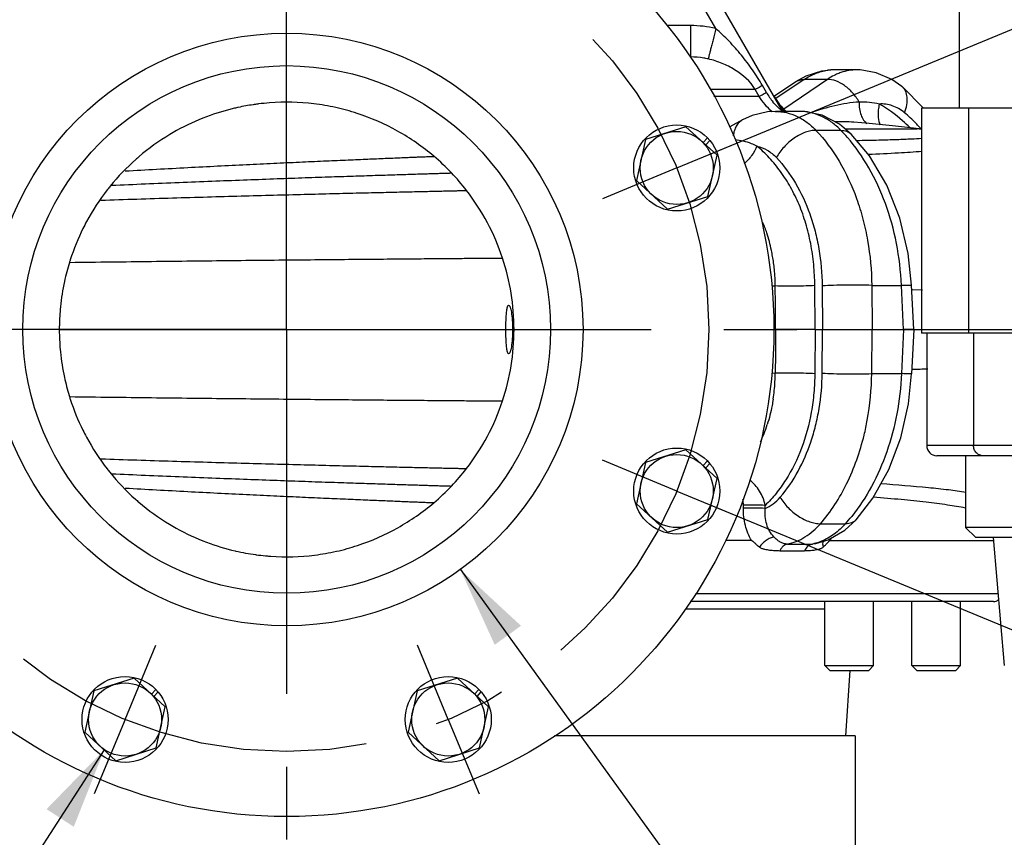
# Model space of a CAD drawing. Header units: inches. Extents: x 0 to 34, y 0 to 22.
# Tile 62 of 175: x 4 to 5.9, y 14.5 to 16.1. Entities that reach past the tile are written whole.
import ezdxf

# ---------------------------------------------------------------- set-up
doc = ezdxf.new("R2010")
doc.units = ezdxf.units.IN
doc.header["$LTSCALE"] = 1.87
doc.header["$MEASUREMENT"] = 0
doc.linetypes.add('CENTER', pattern=[0.6, 0.375, -0.075, 0.075, -0.075])
doc.layers.get('0').update_dxf_attribs({"linetype": 'CONTINUOUS'})
for name, color, linetype in [('3_ALL_AXES', 7, 'CONTINUOUS'), ('7_ALL_FEATURES', 7, 'CONTINUOUS'), ('94_3D_NOTES', 7, 'CONTINUOUS')]:
    doc.layers.add(name, color=color, linetype=linetype)
doc.styles.get("Standard").update_dxf_attribs({"font": 'txt', "width": 0.8})
doc.styles.add('TEXTSTYLE_1', font='gdt', dxfattribs={"width": 0.8})
doc.dimstyles.new('DIMSTYLE_4', dxfattribs={"dimtxt": 0.14, "dimasz": 0.156, "dimexe": 0.125, "dimexo": 0.0625, "dimgap": 0.09, "dimtad": 0, "dimtih": 1, "dimtoh": 1, "dimdec": 0, "dimlfac": 4, "dimzin": 4, "dimdsep": 46, "dimtxsty": 'Standard', "dimblk": '_FILLED', "dimblk1": '_FILLED', "dimblk2": '_FILLED', "dimcen": 0.09, "dimadec": 0, "dimazin": 0, "dimtp": 0.5, "dimtm": 0.5, "dimtfac": 1, "dimtdec": 0, "dimtofl": 0, "dimtmove": 0, "dimatfit": 3, "dimldrblk": '_FILLED', "dimfxl": 0, "dimtolj": 1, "dimtzin": 4, "dimarcsym": 0})
doc.dimstyles.new('DIMSTYLE_5', dxfattribs={"dimtxt": 0.14, "dimasz": 0.156, "dimexe": 0.125, "dimexo": 0.0625, "dimgap": 0.09, "dimtad": 0, "dimtih": 1, "dimtoh": 1, "dimdec": 1, "dimlfac": 4, "dimzin": 4, "dimdsep": 46, "dimtxsty": 'Standard', "dimblk": '_FILLED', "dimblk1": '_FILLED', "dimblk2": '_FILLED', "dimcen": 0.09, "dimadec": 0, "dimazin": 0, "dimtp": 0.5, "dimtm": 0.5, "dimtfac": 1, "dimtdec": 1, "dimtofl": 0, "dimtmove": 0, "dimatfit": 3, "dimldrblk": '_FILLED', "dimfxl": 0, "dimtolj": 1, "dimtzin": 4, "dimarcsym": 0})
doc.dimstyles.new('DIMSTYLE_6', dxfattribs={"dimtxt": 0.14, "dimasz": 0.156, "dimexe": 0.125, "dimexo": 0.0625, "dimgap": 0.09, "dimtad": 0, "dimtih": 1, "dimtoh": 1, "dimdec": 4, "dimlfac": 4, "dimzin": 4, "dimdsep": 46, "dimtxsty": 'Standard', "dimblk": '_FILLED', "dimblk1": '_FILLED', "dimblk2": '_FILLED', "dimcen": 0.09, "dimadec": 0, "dimazin": 0, "dimlim": 1, "dimtp": 0.0001, "dimtm": 0.0001, "dimtfac": 1, "dimtdec": 4, "dimtmove": 0, "dimatfit": 2, "dimldrblk": '_FILLED', "dimfxl": 0, "dimtolj": 1, "dimtzin": 4, "dimarcsym": 0})
doc.dimstyles.get("Standard").update_dxf_attribs({"dimtxt": 0.14, "dimasz": 0.156, "dimexe": 0.125, "dimexo": 0.0625, "dimgap": 0.09, "dimtad": 0, "dimtih": 1, "dimtoh": 1, "dimdec": 3, "dimzin": 4, "dimdsep": 46, "dimtxsty": 'Standard', "dimblk": '_FILLED', "dimblk1": '_FILLED', "dimblk2": '_FILLED', "dimcen": 0.09, "dimadec": 0, "dimazin": 0, "dimtol": 1, "dimtp": 0.001, "dimtm": 0.001, "dimtfac": 1, "dimtdec": 3, "dimtofl": 0, "dimtmove": 0, "dimatfit": 3, "dimldrblk": '_FILLED', "dimfxl": 0, "dimtolj": 1, "dimtzin": 4, "dimarcsym": 0})

# ---------------------------------------------------------------- blocks, each defined once
blk = doc.blocks.new('*D27')
at = {"color": 2, "linetype": 'Continuous'}
for p, q in [((5.298, 15.8266), (9.6883, 17.6451)), ((5.298, 15.1569), (9.6883, 13.3384))]:
    blk.add_line(p, q, dxfattribs=at)
for start, end in [(1.4581, 22.5), (337.5, 358.5419)]:
    blk.add_arc((4.4896, 15.4917), 5.502, start, end, dxfattribs=at)
for points in [[(9.6595, 17.4639), (9.5728, 17.5973), (9.6014, 17.4408)], [(9.6014, 13.5427), (9.5728, 13.3862), (9.6595, 13.5196)]]:
    blk.add_solid(points, dxfattribs=at)
at = {"color": 2, "linetype": 'Continuous', "insert": (9.9916, 15.5617), "char_height": 0.14, "width": 0.317333, "attachment_point": 2, "line_spacing_factor": 0.9}
blk.add_mtext('45\\Fgdt;{\\Fgdt;~}', dxfattribs=at)
blk = doc.blocks.new('_FILLED')
at = {"color": 0, "linetype": 'ByBlock'}
blk.add_solid([(0, 0), (-1, 0.2), (-1, -0.2)], dxfattribs=at)
blk = doc.blocks.new('*D28')
at = {"color": 2, "linetype": 'Continuous'}
for p, q in [((5.5896, 15.4917), (8.9723, 15.4917)), ((5.298, 15.1569), (8.6311, 13.7763))]:
    blk.add_line(p, q, dxfattribs=at)
for start, end in [(350.6211, 360), (337.5, 346.8667)]:
    blk.add_arc((4.4896, 15.4917), 4.3577, start, end, dxfattribs=at)
for points in [[(8.8757, 15.3352), (8.8473, 15.4917), (8.8132, 15.3363)], [(8.5436, 13.9807), (8.5156, 13.8241), (8.6018, 13.9578)]]:
    blk.add_solid(points, dxfattribs=at)
at = {"color": 2, "linetype": 'Continuous', "insert": (8.7636, 14.7116), "char_height": 0.14, "width": 0.541333, "attachment_point": 2, "line_spacing_factor": 0.9}
blk.add_mtext('22.5\\Fgdt;{\\Fgdt;~}', dxfattribs=at)
blk = doc.blocks.new('*D41')
at = {"color": 2, "linetype": 'Continuous'}
for p, q in [((4.8238, 15.0296), (5.6646, 13.867)), ((5.6646, 13.867), (5.9013, 13.867))]:
    blk.add_line(p, q, dxfattribs=at)
at = {"color": 2, "linetype": 'Continuous', "xscale": 0.156, "yscale": 0.156, "zscale": 0.156, "rotation": 125.8738463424}
blk.add_blockref('_FILLED', (4.8238, 15.0296), dxfattribs=at)
at = {"color": 2, "linetype": 'Continuous', "width": 0.8}
for s, p in [('4.5624', (6.158, 13.797)), ('-4.5626', (6.83, 13.797)), ('[', (6.158, 13.587)), (']', (8.398, 13.587)), ('115,88496', (6.27, 13.587)), ('-115,89004', (7.278, 13.587))]:
    blk.add_text(s, height=0.14, dxfattribs=at).set_placement(p)
at = {"color": 2, "linetype": 'Continuous', "style": 'TEXTSTYLE_1'}
blk.add_text('n', height=0.14, dxfattribs=at).set_placement((5.9713, 13.797))

msp = doc.modelspace()

# ---------------------------------------------------------------- linework, layer by layer
at = {"color": 7, "linetype": 'Continuous'}
for p, q in [((5.315217, 16.070957), (5.271828, 16.146109)), ((5.443029, 15.913446), (5.308701, 16.146109)), ((5.266833, 16.076678), (5.221135, 16.076678)), ((5.266833, 16.076678), (5.266833, 16.016359)), ((5.587076, 15.991519), (5.542838, 15.991518)), ((5.587167, 15.991519), (5.586959, 15.991519)), ((5.485498, 15.973109), (5.430566, 15.936346)), ((5.529997, 15.973109), (5.446385, 15.91573)), ((5.488616, 15.979535), (5.468593, 15.968342)), ((5.529997, 15.973109), (5.485498, 15.973109)), ((5.39114, 15.953859), (5.304248, 15.953859)), ((5.399088, 15.940336), (5.39114, 15.953859)), ((5.412928, 15.947773), (5.405039, 15.96134)), ((5.427293, 15.940701), (5.468593, 15.968342)), ((5.673644, 15.959281), (5.673637, 15.959287)), ((5.714816, 15.917966), (5.673644, 15.959281)), ((5.399088, 15.940336), (5.311342, 15.940336)), ((5.429881, 15.91157), (5.430007, 15.91157)), ((5.476985, 15.91157), (5.429917, 15.91157)), ((5.366841, 15.895251), (5.342057, 15.881781)), ((5.575914, 15.867927), (5.553272, 15.887088)), ((5.564206, 15.877836), (5.703143, 15.877836)), ((5.711386, 15.877622), (5.695931, 15.879374)), ((5.555986, 15.875056), (5.508097, 15.875056)), ((5.575914, 15.867927), (5.57592, 15.867921)), ((5.423558, 15.575656), (5.429827, 15.575456)), ((5.430046, 15.539646), (5.429827, 15.575456)), ((5.506266, 15.491734), (5.50584, 15.576127)), ((5.520041, 15.575781), (5.520819, 15.491734)), ((5.615447, 15.576664), (5.672471, 15.576664)), ((5.615447, 15.576664), (5.616234, 15.491734)), ((5.676403, 15.491734), (5.672471, 15.576664)), ((5.696158, 15.491769), (5.692206, 15.577136)), ((5.693569, 15.568672), (5.713044, 15.568336)), ((5.430347, 15.491734), (5.430046, 15.539646)), ((4.052157, 15.491734), (4.911405, 15.491734)), ((5.427088, 15.491734), (5.430347, 15.491734)), ((5.430279, 15.481185), (5.430044, 15.443558)), ((5.430347, 15.491734), (5.430279, 15.481185)), ((5.506266, 15.491734), (5.430347, 15.491734)), ((5.506266, 15.491734), (5.50584, 15.407341)), ((5.506266, 15.491734), (5.520819, 15.491734)), ((5.520041, 15.407687), (5.520819, 15.491734)), ((5.520819, 15.491734), (5.616234, 15.491734)), ((5.615447, 15.406804), (5.616234, 15.491734)), ((5.616234, 15.491734), (5.676403, 15.491734)), ((5.676403, 15.491734), (5.672471, 15.406804)), ((5.696157, 15.491734), (5.676403, 15.491734)), ((5.696158, 15.491699), (5.692206, 15.406332)), ((5.696158, 15.491734), (5.711386, 15.491734)), ((5.430044, 15.443558), (5.429827, 15.408012)), ((5.42351, 15.40781), (5.429827, 15.408012)), ((5.615447, 15.406804), (5.672471, 15.406804)), ((5.368446, 15.147672), (5.368475, 15.153457)), ((5.41045, 15.1474), (5.410476, 15.153184)), ((5.56364, 15.105476), (5.585153, 15.125371)), ((5.585157, 15.125375), (5.585153, 15.125371)), ((5.384004, 15.085484), (5.333746, 15.085484)), ((5.535367, 15.085484), (5.849474, 15.085484)), ((4.390768, 15.065594), (4.391805, 15.065356)), ((5.438622, 15.066011), (5.486091, 15.06601))]:
    msp.add_line(p, q, dxfattribs=at)
for points in [[(5.543087, 15.991517), (5.518874, 15.989223), (5.488616, 15.979535)], [(5.673637, 15.959287), (5.654018, 15.973016), (5.624229, 15.986028), (5.593173, 15.991372), (5.586946, 15.991518)], [(5.430001, 15.91157), (5.414585, 15.910647), (5.385518, 15.903676), (5.366841, 15.895251)], [(5.553272, 15.887088), (5.519991, 15.904161), (5.484773, 15.91133), (5.476816, 15.91157)], [(5.695931, 15.879374), (5.655282, 15.883612), (5.610605, 15.887979), (5.581243, 15.890738)], [(5.692206, 15.577136), (5.68579, 15.638012), (5.6696, 15.706021), (5.644473, 15.769253), (5.611067, 15.825725), (5.57592, 15.867921)], [(5.585157, 15.125375), (5.617455, 15.167023), (5.648272, 15.222198), (5.6714, 15.283298), (5.686295, 15.348562), (5.692206, 15.406332)], [(5.507803, 15.079522), (5.53161, 15.086898), (5.56364, 15.105476)]]:
    msp.add_lwpolyline(points, dxfattribs=at)
for centre, radius, start, end in [((5.267031, 15.870882), 0.205796, 76.458958, 90.055265), ((5.543019, 15.89707), 0.094447, 90.109991, 97.807605), ((5.58919, 15.889619), 0.102196, 108.795275, 113.994696), ((5.534275, 16.018214), 0.140311, 210.135114, 219.066091), ((5.535757, 16.002836), 0.125, 210, 227.172584), ((4.488183, 15.495183), 0.433771, 103.187694, 110.587771), ((4.48942, 15.490344), 0.438764, 102.214854, 103.200803), ((4.489839, 15.488326), 0.440826, 98.45338, 102.21254), ((4.490042, 15.487031), 0.442136, 97.84757, 98.454803), ((4.490078, 15.486776), 0.442393, 97.396533, 97.847585), ((4.490099, 15.486615), 0.442556, 97.106571, 97.396543), ((4.490156, 15.486131), 0.443043, 94.310304, 97.106144), ((5.603781, 16.04021), 0.202547, 214.421189, 216.749832), ((5.589292, 16.029432), 0.184489, 216.760245, 219.720568), ((4.489367, 15.492948), 0.43628, 110.630072, 118.986219), ((5.496303, 15.944205), 0.061516, 210.001395, 212.169045), ((5.476936, 15.817805), 0.093766, 87.121899, 89.969889), ((5.559209, 15.651803), 0.23995, 84.731102, 93.392984), ((5.703152, 15.850336), 0.0275, 72.401229, 90), ((5.484775, 15.679814), 0.300166, 41.347661, 42.198035), ((4.491276, 15.489258), 0.440431, 120.948451, 130.454638), ((4.491243, 15.489407), 0.440286, 118.976545, 120.954742), ((5.323726, 15.648657), 0.324348, 41.015295, 44.26795), ((4.489306, 15.491626), 0.437351, 130.459515, 131.50357), ((4.489361, 15.491494), 0.437857, 43.532763, 49.624593), ((4.486341, 15.494889), 0.432942, 131.49579, 140.950899), ((4.489406, 15.491579), 0.437765, 37.709364, 43.528725), ((4.489577, 15.492207), 0.437145, 140.945121, 142.130506), ((4.49215, 15.490254), 0.440374, 142.135476, 151.647134), ((4.488633, 15.491222), 0.438595, 18.353859, 37.684522), ((4.492118, 15.490212), 0.440367, 151.640308, 153.587659), ((5.159046, 15.593528), 0.267967, 18.283734, 23.066559), ((4.48852, 15.491916), 0.436386, 153.577864, 162.090889), ((5.072753, 15.57178), 0.357103, 5.673808, 9.79785), ((4.489313, 15.491911), 0.437144, 162.879287, 167.799819), ((4.486708, 15.492678), 0.434428, 162.11308, 162.874772), ((4.488696, 15.491586), 0.438421, 0.019368, 18.311339), ((5.085899, 15.572608), 0.34394, 0.474493, 5.753073), ((4.491505, 15.491439), 0.439386, 167.800055, 174.253267), ((4.489397, 15.491655), 0.437266, 174.253678, 178.961152), ((4.486717, 15.491733), 0.434586, 178.965044, 179.999842), ((4.486585, 15.491734), 0.434453, 180.000063, 180.793896), ((4.489291, 15.491806), 0.43716, 180.798321, 185.686643), ((4.488696, 15.491882), 0.438421, 341.688661, 359.980632), ((4.491505, 15.492028), 0.439386, 185.686909, 192.140142), ((5.084655, 15.410897), 0.345184, 353.865438, 359.521129), ((5.943662, 1.48791), 13.929132, 90.907388, 91.0287833), ((4.489414, 15.491581), 0.437247, 192.140517, 196.889427), ((5.071633, 15.411802), 0.358229, 351.324197, 353.944138), ((4.48683, 15.490828), 0.434555, 196.893432, 197.886832), ((4.488464, 15.491531), 0.436327, 197.90865, 206.324889), ((4.488633, 15.492246), 0.438595, 322.315478, 341.646141), ((5.152381, 15.392333), 0.275046, 338.43345, 342.294149), ((4.492073, 15.493233), 0.440316, 206.315165, 208.262925), ((5.158488, 15.390147), 0.268563, 334.691636, 338.388103), ((4.492181, 15.493234), 0.440412, 208.256435, 217.78778), ((4.489675, 15.491338), 0.43727, 217.792717, 218.889589), ((4.486301, 15.488544), 0.432889, 218.882037, 228.332512), ((4.489406, 15.491889), 0.437765, 316.471275, 322.290636), ((4.489361, 15.491974), 0.437857, 310.375407, 316.467237), ((4.489224, 15.491747), 0.437225, 228.325433, 229.463801), ((4.491254, 15.494179), 0.440393, 229.46871, 238.953684), ((5.313685, 15.343592), 0.337688, 318.058517, 321.203704), ((4.491269, 15.494105), 0.440338, 238.947056, 240.926384), ((4.489391, 15.490575), 0.43634, 240.916638, 249.369471), ((5.541033, 15.921236), 0.803697, 268.264793, 271.699342), ((4.488234, 15.488442), 0.433935, 249.413277, 257.020117), ((5.440728, 15.137221), 0.107858, 331.335337, 334.195009), ((4.489851, 15.495176), 0.440861, 257.150101, 262.15469), ((5.477471, 17.810927), 2.732254, 269.488846, 270.496739), ((4.490069, 15.496629), 0.44233, 262.152397, 262.332543), ((4.490136, 15.49715), 0.442855, 262.332995, 264.633367), ((4.490164, 15.497437), 0.443143, 264.633144, 264.860488), ((4.490156, 15.497346), 0.443052, 264.860459, 265.954205)]:
    msp.add_arc(centre, radius, start, end, dxfattribs=at)
for points, knots in [([(5.315217, 16.070957), (5.313481, 16.063772), (5.310945, 16.053331), (5.307672, 16.040012), (5.305551, 16.031458), (5.303754, 16.02429), (5.302337, 16.018748), (5.301419, 16.015231), (5.300897, 16.01337), (5.300719, 16.012762), (5.300641, 16.012545)], [0, 0, 0, 0, 0.36832647, 0.53541467, 0.68339619, 0.8074621, 0.90363195, 0.96848289, 0.98851064, 1, 1, 1, 1]), ([(5.405039, 15.96134), (5.399073, 15.971602), (5.386262, 15.991602), (5.364838, 16.020026), (5.345303, 16.042349), (5.328557, 16.059152), (5.319754, 16.067128), (5.315217, 16.070957)], [0, 0, 0, 0, 0.25023996, 0.50002978, 0.749774, 0.87484064, 1, 1, 1, 1]), ([(5.300641, 16.012545), (5.297869, 16.013186), (5.286733, 16.015418), (5.275343, 16.016359), (5.266833, 16.016359)], [0, 0, 0, 0, 0.25053061, 1, 1, 1, 1]), ([(5.39114, 15.953859), (5.381735, 15.969482), (5.360175, 15.988324), (5.327456, 16.004741), (5.309798, 16.010429), (5.300641, 16.012545)], [0, 0, 0, 0, 0.49740747, 0.74364761, 1, 1, 1, 1]), ([(5.485498, 15.973109), (5.492328, 15.977701), (5.506651, 15.985375), (5.522384, 15.989573), (5.530189, 15.990642)], [0, 0, 0, 0, 0.51094551, 1, 1, 1, 1]), ([(5.586959, 15.991518), (5.581785, 15.991513), (5.571358, 15.990632), (5.56122, 15.988052), (5.556263, 15.986366)], [0, 0, 0, 0, 0.49702132, 1, 1, 1, 1]), ([(5.468594, 15.968341), (5.470987, 15.969942), (5.476488, 15.972429), (5.482456, 15.97313), (5.485498, 15.973109)], [0, 0, 0, 0, 0.48627484, 1, 1, 1, 1]), ([(5.547631, 15.982984), (5.546113, 15.982309), (5.540017, 15.979426), (5.534192, 15.975975), (5.529997, 15.973109)], [0, 0, 0, 0, 0.24649212, 1, 1, 1, 1]), ([(5.591153, 15.929562), (5.587581, 15.935825), (5.579267, 15.947436), (5.564031, 15.961386), (5.547429, 15.970639), (5.535528, 15.973147), (5.529997, 15.973109)], [0, 0, 0, 0, 0.27701002, 0.5441492, 0.78751092, 1, 1, 1, 1]), ([(5.405039, 15.96134), (5.402151, 15.959721), (5.398246, 15.957548), (5.393599, 15.955079), (5.391859, 15.954196), (5.39114, 15.953859)], [0, 0, 0, 0, 0.62917415, 0.8490419, 1, 1, 1, 1]), ([(5.678377, 15.909), (5.680371, 15.913971), (5.683309, 15.92371), (5.684291, 15.938014), (5.681727, 15.948687), (5.677652, 15.955419), (5.675052, 15.958118), (5.673644, 15.959281)], [0, 0, 0, 0, 0.29913134, 0.5635782, 0.79277917, 0.89800808, 1, 1, 1, 1]), ([(5.412928, 15.947773), (5.410051, 15.946161), (5.406162, 15.944), (5.401535, 15.941546), (5.399804, 15.94067), (5.399088, 15.940336)], [0, 0, 0, 0, 0.62955202, 0.84931804, 1, 1, 1, 1]), ([(5.423535, 15.910912), (5.418685, 15.915075), (5.409642, 15.924225), (5.402276, 15.93478), (5.399088, 15.940336)], [0, 0, 0, 0, 0.49950919, 1, 1, 1, 1]), ([(4.773001, 15.82506), (4.751384, 15.84344), (4.704374, 15.875969), (4.638961, 15.904595), (4.584118, 15.919631), (4.528074, 15.929171), (4.485152, 15.930054), (4.456857, 15.927921)], [0, 0, 0, 0, 0.24992776, 0.49985056, 0.62496424, 0.7500706, 1, 1, 1, 1]), ([(5.436019, 15.918296), (5.435102, 15.919143), (5.431337, 15.922779), (5.427849, 15.926697), (5.425335, 15.929788)], [0, 0, 0, 0, 0.23859215, 1, 1, 1, 1]), ([(5.443029, 15.913446), (5.443082, 15.913354), (5.443152, 15.913203), (5.443244, 15.912999), (5.443153, 15.912832), (5.442864, 15.912906), (5.442477, 15.913099), (5.441849, 15.913491), (5.441087, 15.91403), (5.439837, 15.914977), (5.438121, 15.916396), (5.436739, 15.91763), (5.436019, 15.918296)], [0, 0, 0, 0, 0.03280405, 0.05340811, 0.06519979, 0.0825906, 0.1323493, 0.20882652, 0.30759908, 0.42431869, 0.6953327, 1, 1, 1, 1]), ([(5.591153, 15.929562), (5.575492, 15.928382), (5.543847, 15.92335), (5.513144, 15.91431), (5.497921, 15.908738)], [0, 0, 0, 0, 0.4920941, 1, 1, 1, 1]), ([(5.591153, 15.929562), (5.591063, 15.925085), (5.5915, 15.91654), (5.594207, 15.904735), (5.598836, 15.895061), (5.603422, 15.890117), (5.605921, 15.888349)], [0, 0, 0, 0, 0.29660005, 0.56393124, 0.79721606, 1, 1, 1, 1]), ([(5.63003, 15.925597), (5.623834, 15.927187), (5.610897, 15.929362), (5.597812, 15.929714), (5.591153, 15.929561)], [0, 0, 0, 0, 0.48989099, 1, 1, 1, 1]), ([(5.630029, 15.925597), (5.629071, 15.921951), (5.626505, 15.908735), (5.627621, 15.894239), (5.631946, 15.885494)], [0, 0, 0, 0, 0.27872447, 1, 1, 1, 1]), ([(5.678377, 15.909), (5.67482, 15.911938), (5.667394, 15.917139), (5.655269, 15.922712), (5.6427, 15.925708), (5.634197, 15.925928), (5.63003, 15.925597)], [0, 0, 0, 0, 0.26437644, 0.51669613, 0.76038308, 1, 1, 1, 1]), ([(5.688662, 15.880417), (5.684175, 15.884971), (5.666268, 15.902012), (5.646044, 15.916686), (5.63003, 15.925597)], [0, 0, 0, 0, 0.2586244, 1, 1, 1, 1]), ([(5.430006, 15.91157), (5.437172, 15.911563), (5.451713, 15.909863), (5.465484, 15.90494), (5.472095, 15.901775)], [0, 0, 0, 0, 0.49433704, 1, 1, 1, 1]), ([(5.472095, 15.901775), (5.478692, 15.898618), (5.491581, 15.890725), (5.502802, 15.880638), (5.508097, 15.875056)], [0, 0, 0, 0, 0.48731157, 1, 1, 1, 1]), ([(5.555986, 15.875056), (5.550736, 15.880457), (5.539673, 15.890242), (5.521231, 15.90161), (5.50177, 15.908985), (5.488301, 15.911118), (5.481644, 15.911452)], [0, 0, 0, 0, 0.26697254, 0.52079094, 0.76375772, 1, 1, 1, 1]), ([(5.707147, 15.881434), (5.704874, 15.883941), (5.695781, 15.893632), (5.686013, 15.902694), (5.678377, 15.909)], [0, 0, 0, 0, 0.25464342, 1, 1, 1, 1]), ([(5.366828, 15.895244), (5.364361, 15.893903), (5.359701, 15.890385), (5.354315, 15.883169), (5.350611, 15.874294), (5.349383, 15.86776), (5.349032, 15.864338)], [0, 0, 0, 0, 0.2274588, 0.46521868, 0.72135, 1, 1, 1, 1]), ([(5.508097, 15.875056), (5.504809, 15.875099), (5.497862, 15.874388), (5.487361, 15.871419), (5.476594, 15.866593), (5.462254, 15.857828), (5.446207, 15.843719), (5.436055, 15.829829), (5.432084, 15.822468)], [0, 0, 0, 0, 0.10255898, 0.21610828, 0.33909136, 0.46935098, 0.73914858, 1, 1, 1, 1]), ([(5.508097, 15.875056), (5.525031, 15.857138), (5.555625, 15.815556), (5.582961, 15.7562), (5.599067, 15.704121), (5.611172, 15.648555), (5.615087, 15.605506), (5.615447, 15.576664)], [0, 0, 0, 0, 0.2283808, 0.47367342, 0.60184091, 0.73280937, 1, 1, 1, 1]), ([(5.555986, 15.875056), (5.557978, 15.875083), (5.56183, 15.874851), (5.56728, 15.87354), (5.572061, 15.871271), (5.574746, 15.86912), (5.575915, 15.867927)], [0, 0, 0, 0, 0.27499149, 0.53015085, 0.76947189, 1, 1, 1, 1]), ([(5.672471, 15.576664), (5.671303, 15.603771), (5.665043, 15.657268), (5.644078, 15.733738), (5.61246, 15.80288), (5.584106, 15.843527), (5.568458, 15.861513)], [0, 0, 0, 0, 0.26387814, 0.52157889, 0.76813875, 1, 1, 1, 1]), ([(5.586673, 15.85563), (5.600824, 15.855904), (5.626693, 15.856471), (5.661766, 15.857483), (5.689322, 15.858546), (5.705157, 15.859373), (5.711786, 15.85983)], [0, 0, 0, 0, 0.3391788, 0.62004916, 0.84077621, 1, 1, 1, 1]), ([(5.394313, 15.844604), (5.390871, 15.846354), (5.377546, 15.852306), (5.363103, 15.855732), (5.352424, 15.856688)], [0, 0, 0, 0, 0.26483382, 1, 1, 1, 1]), ([(5.394313, 15.844604), (5.391677, 15.838199), (5.384712, 15.825926), (5.375276, 15.815451), (5.369987, 15.810797)], [0, 0, 0, 0, 0.49575299, 1, 1, 1, 1]), ([(5.50584, 15.576127), (5.505774, 15.589788), (5.504312, 15.616956), (5.498574, 15.656993), (5.489318, 15.695554), (5.476414, 15.731903), (5.460045, 15.765377), (5.440877, 15.795665), (5.419221, 15.822373), (5.402865, 15.837787), (5.394313, 15.844604)], [0, 0, 0, 0, 0.1366735, 0.27172984, 0.40413365, 0.53275171, 0.65680852, 0.77613749, 0.89059116, 1, 1, 1, 1]), ([(5.394313, 15.844604), (5.401289, 15.843174), (5.415299, 15.837596), (5.426841, 15.828035), (5.432084, 15.822468)], [0, 0, 0, 0, 0.48217843, 1, 1, 1, 1]), ([(4.179169, 15.796961), (4.219198, 15.799243), (4.278402, 15.802465), (4.35604, 15.806446), (4.411184, 15.809173), (4.463691, 15.811682), (4.513173, 15.813975), (4.559261, 15.816052), (4.601611, 15.817911), (4.639892, 15.819554), (4.669105, 15.820783), (4.690208, 15.821659), (4.704255, 15.822238), (4.71707, 15.822762), (4.728621, 15.823233), (4.738882, 15.823648), (4.747824, 15.82401), (4.755423, 15.824317), (4.760906, 15.82454), (4.764603, 15.824691), (4.766853, 15.824783), (4.768751, 15.824862), (4.770294, 15.824928), (4.77136, 15.824974), (4.772029, 15.825005), (4.772404, 15.825021), (4.772668, 15.825038), (4.77289, 15.825042), (4.772945, 15.825059), (4.773027, 15.825054), (4.773021, 15.825059)], [0, 0, 0, 0, 0.20231626, 0.29918747, 0.39227835, 0.48091948, 0.56444328, 0.64223215, 0.71372157, 0.77834954, 0.83557464, 0.86126361, 0.8849284, 0.90651692, 0.92597994, 0.94326824, 0.9583353, 0.97114022, 0.98164435, 0.98602204, 0.98981105, 0.99300753, 0.9956076, 0.99760742, 0.99838104, 0.99900319, 0.99947362, 0.99979217, 0.99995931, 1, 1, 1, 1]), ([(5.432084, 15.822468), (5.446037, 15.807653), (5.471224, 15.773268), (5.493664, 15.724197), (5.506839, 15.681146), (5.516699, 15.635203), (5.51982, 15.599618), (5.520041, 15.575781)], [0, 0, 0, 0, 0.22824987, 0.47347208, 0.60164237, 0.73264387, 1, 1, 1, 1]), ([(5.608786, 15.829203), (5.628261, 15.82996), (5.662726, 15.831532), (5.697156, 15.833815), (5.712112, 15.835103)], [0, 0, 0, 0, 0.56489172, 1, 1, 1, 1]), ([(4.152681, 15.769345), (4.196061, 15.771283), (4.26038, 15.774009), (4.344912, 15.777361), (4.405368, 15.779662), (4.463148, 15.781781), (4.517774, 15.783717), (4.568794, 15.78547), (4.61578, 15.78704), (4.658333, 15.788427), (4.690848, 15.789464), (4.714361, 15.790204), (4.730025, 15.790693), (4.744319, 15.791136), (4.757209, 15.791533), (4.768662, 15.791884), (4.778645, 15.792189), (4.786034, 15.792415), (4.791189, 15.792573), (4.794481, 15.792674), (4.797385, 15.792764), (4.7999, 15.792842), (4.802023, 15.792909), (4.80375, 15.792964), (4.804944, 15.793003), (4.805695, 15.793029), (4.806117, 15.793042), (4.806415, 15.793059), (4.806665, 15.793057), (4.80673, 15.793079), (4.806825, 15.793068), (4.806818, 15.793075)], [0, 0, 0, 0, 0.19901428, 0.29504952, 0.38772246, 0.47629605, 0.56004004, 0.63823974, 0.71026305, 0.77550506, 0.83336691, 0.85936292, 0.8833225, 0.90518774, 0.92490652, 0.94242788, 0.95770186, 0.97068518, 0.97630542, 0.9813385, 0.98577984, 0.98962508, 0.99287045, 0.99551229, 0.99754693, 0.99833543, 0.99897077, 0.99945271, 0.99978114, 0.99995623, 1, 1, 1, 1]), ([(4.132115, 15.740665), (4.178099, 15.742198), (4.246435, 15.744347), (4.336425, 15.746977), (4.401188, 15.748788), (4.46329, 15.750455), (4.522171, 15.751977), (4.577297, 15.753357), (4.628166, 15.754592), (4.674309, 15.755683), (4.709607, 15.756499), (4.735155, 15.757081), (4.752184, 15.757466), (4.767729, 15.757814), (4.78175, 15.758127), (4.79421, 15.758403), (4.805073, 15.758643), (4.813113, 15.758821), (4.818723, 15.758945), (4.822305, 15.759025), (4.825467, 15.759096), (4.828205, 15.759157), (4.830517, 15.759209), (4.832398, 15.759253), (4.833699, 15.759283), (4.834518, 15.759305), (4.83498, 15.759313), (4.835308, 15.75933), (4.835581, 15.759322), (4.835655, 15.75935), (4.835759, 15.759332), (4.835752, 15.759341)], [0, 0, 0, 0, 0.19609597, 0.29139128, 0.38370658, 0.47222581, 0.55616504, 0.63474386, 0.70724877, 0.77303523, 0.83146311, 0.85773094, 0.88194996, 0.90405849, 0.92400043, 0.9417235, 0.95717583, 0.97031147, 0.97599799, 0.98109072, 0.9855852, 0.98947702, 0.99276248, 0.99543813, 0.99750053, 0.9983007, 0.99894631, 0.99943706, 0.99977292, 0.99995396, 1, 1, 1, 1]), ([(5.424647, 15.632549), (5.423979, 15.636406), (5.42108, 15.651609), (5.417116, 15.666618), (5.413484, 15.677596)], [0, 0, 0, 0, 0.2528999, 1, 1, 1, 1]), ([(4.07301, 15.620909), (4.125247, 15.621611), (4.20336, 15.622583), (4.30681, 15.62376), (4.382536, 15.624575), (4.455806, 15.625326), (4.525814, 15.626012), (4.591781, 15.626633), (4.652977, 15.62719), (4.708721, 15.627682), (4.751478, 15.628049), (4.782495, 15.628311), (4.8032, 15.628484), (4.822112, 15.628641), (4.839177, 15.628782), (4.854345, 15.628907), (4.867571, 15.629015), (4.877359, 15.629095), (4.884188, 15.629151), (4.888549, 15.629187), (4.892396, 15.629219), (4.895728, 15.629246), (4.898541, 15.62927), (4.90056, 15.629287), (4.901914, 15.629299), (4.902732, 15.629306), (4.90342, 15.629312), (4.903974, 15.629319), (4.904402, 15.629319), (4.904663, 15.629329), (4.904826, 15.629322), (4.904874, 15.629336), (4.904941, 15.629316), (4.904936, 15.629329)], [0, 0, 0, 0, 0.18837803, 0.2816911, 0.37305488, 0.46145216, 0.5459098, 0.62550767, 0.69933566, 0.7665845, 0.82652148, 0.85352036, 0.87843096, 0.90118548, 0.92171729, 0.9399678, 0.95588268, 0.96940966, 0.97526445, 0.98050719, 0.98513369, 0.98913989, 0.99252212, 0.99527757, 0.99641941, 0.99740357, 0.99822972, 0.99889754, 0.9994068, 0.99975754, 0.99987353, 0.99994997, 1, 1, 1, 1]), ([(5.50584, 15.576127), (5.500228, 15.575865), (5.487995, 15.575476), (5.462656, 15.575085), (5.442928, 15.575149), (5.429827, 15.575456)], [0, 0, 0, 0, 0.22170018, 0.48290728, 1, 1, 1, 1]), ([(5.615447, 15.576664), (5.608152, 15.576934), (5.592248, 15.577225), (5.567738, 15.57721), (5.54323, 15.576771), (5.527331, 15.576186), (5.520041, 15.575781)], [0, 0, 0, 0, 0.22947929, 0.49995574, 0.77045519, 1, 1, 1, 1]), ([(5.672471, 15.576664), (5.673947, 15.576719), (5.676736, 15.57682), (5.680661, 15.576953), (5.684052, 15.577059), (5.686527, 15.577126), (5.688212, 15.577164), (5.689249, 15.577183), (5.690129, 15.577194), (5.690858, 15.577201), (5.69141, 15.577192), (5.691844, 15.577195), (5.692037, 15.577158), (5.692202, 15.577165), (5.692203, 15.577136)], [0, 0, 0, 0, 0.22440289, 0.42404002, 0.59658979, 0.73989619, 0.80017397, 0.85271225, 0.89739466, 0.93410556, 0.96273435, 0.98323122, 0.99560738, 1, 1, 1, 1]), ([(4.911405, 15.491734), (4.911404, 15.497707), (4.911589, 15.508741), (4.91233, 15.521715), (4.913294, 15.529467), (4.913927, 15.532828), (4.9144, 15.534776), (4.914928, 15.536337), (4.915515, 15.537623), (4.916272, 15.53844), (4.916777, 15.538448)], [0, 0, 0, 0, 0.37529966, 0.69337404, 0.81584501, 0.86592986, 0.90805031, 0.94210734, 0.96821264, 1, 1, 1, 1]), ([(4.916777, 15.538448), (4.917302, 15.538456), (4.918116, 15.537657), (4.918834, 15.536387), (4.919505, 15.534836), (4.920152, 15.532899), (4.921065, 15.529557), (4.922615, 15.52184), (4.924061, 15.508835), (4.92446, 15.497738), (4.92446, 15.491734)], [0, 0, 0, 0, 0.03267042, 0.05939489, 0.09400071, 0.13653851, 0.18687565, 0.30937251, 0.626229, 1, 1, 1, 1]), ([(4.916777, 15.44502), (4.916271, 15.445028), (4.915515, 15.445845), (4.914928, 15.447131), (4.9144, 15.448692), (4.913926, 15.45064), (4.913294, 15.454002), (4.91233, 15.461754), (4.911589, 15.474727), (4.911404, 15.485761), (4.911405, 15.491734)], [0, 0, 0, 0, 0.03179017, 0.05789718, 0.09195588, 0.13407749, 0.18416275, 0.30663464, 0.6247138, 1, 1, 1, 1]), ([(4.92446, 15.491734), (4.92446, 15.485729), (4.924061, 15.474632), (4.922615, 15.461628), (4.921064, 15.45391), (4.920151, 15.450569), (4.919504, 15.448631), (4.918834, 15.44708), (4.918116, 15.44581), (4.917302, 15.445012), (4.916777, 15.44502)], [0, 0, 0, 0, 0.37378483, 0.69063583, 0.8131313, 0.86346785, 0.9060047, 0.9406093, 0.9673324, 1, 1, 1, 1]), ([(5.50584, 15.407341), (5.505779, 15.394808), (5.504534, 15.369861), (5.498111, 15.321239), (5.483041, 15.263684), (5.457267, 15.211828), (5.431941, 15.176138), (5.417854, 15.1604), (5.410476, 15.153184)], [0, 0, 0, 0, 0.13518432, 0.26898152, 0.52865054, 0.77288408, 0.88868709, 1, 1, 1, 1]), ([(5.429827, 15.408012), (5.442928, 15.408319), (5.462656, 15.408383), (5.487995, 15.407992), (5.500228, 15.407603), (5.50584, 15.407341)], [0, 0, 0, 0, 0.51709271, 0.77829982, 1, 1, 1, 1]), ([(5.43917, 15.168848), (5.465695, 15.199499), (5.490433, 15.246679), (5.507928, 15.306808), (5.516966, 15.350879), (5.519829, 15.384899), (5.520041, 15.407687)], [0, 0, 0, 0, 0.47427935, 0.60251671, 0.73336367, 1, 1, 1, 1]), ([(5.520041, 15.407687), (5.527331, 15.407282), (5.54323, 15.406697), (5.567738, 15.406257), (5.592248, 15.406243), (5.608152, 15.406534), (5.615447, 15.406804)], [0, 0, 0, 0, 0.22954481, 0.50004426, 0.77052071, 1, 1, 1, 1]), ([(5.672471, 15.406804), (5.671358, 15.380961), (5.665559, 15.329907), (5.646311, 15.256633), (5.617288, 15.189769), (5.591269, 15.149917), (5.576871, 15.132013)], [0, 0, 0, 0, 0.26269317, 0.51976951, 0.76667333, 1, 1, 1, 1]), ([(5.600773, 15.288533), (5.603088, 15.298068), (5.611328, 15.33699), (5.615073, 15.376845), (5.615447, 15.406804)], [0, 0, 0, 0, 0.24670792, 1, 1, 1, 1]), ([(5.692203, 15.406332), (5.692202, 15.406303), (5.692037, 15.40631), (5.691844, 15.406273), (5.69141, 15.406276), (5.690858, 15.406267), (5.690129, 15.406274), (5.689249, 15.406285), (5.688212, 15.406304), (5.686527, 15.406342), (5.684052, 15.406409), (5.680661, 15.406515), (5.676736, 15.406648), (5.673947, 15.406749), (5.672471, 15.406804)], [0, 0, 0, 0, 0.00439262, 0.01676878, 0.03726565, 0.06589444, 0.10260534, 0.14728775, 0.19982603, 0.26010381, 0.40341021, 0.57595998, 0.77559711, 1, 1, 1, 1]), ([(4.07301, 15.362559), (4.125247, 15.361857), (4.20336, 15.360885), (4.30681, 15.359708), (4.382536, 15.358893), (4.455806, 15.358142), (4.525814, 15.357456), (4.591781, 15.356835), (4.652977, 15.356278), (4.708721, 15.355786), (4.751478, 15.355419), (4.782495, 15.355157), (4.8032, 15.354984), (4.822112, 15.354827), (4.839177, 15.354686), (4.854345, 15.354561), (4.867571, 15.354453), (4.877359, 15.354373), (4.884188, 15.354317), (4.888549, 15.354281), (4.892396, 15.354249), (4.895728, 15.354222), (4.898541, 15.354198), (4.90056, 15.354181), (4.901914, 15.354169), (4.902732, 15.354162), (4.90342, 15.354156), (4.903974, 15.354149), (4.904402, 15.354149), (4.904663, 15.354139), (4.904826, 15.354146), (4.904874, 15.354132), (4.904941, 15.354152), (4.904936, 15.354139)], [0, 0, 0, 0, 0.18837804, 0.28169111, 0.37305489, 0.46145217, 0.54590981, 0.62550768, 0.69933567, 0.76658451, 0.82652149, 0.85352037, 0.87843097, 0.90118549, 0.9217173, 0.93996781, 0.95588269, 0.96940967, 0.97526446, 0.98050719, 0.98513369, 0.9891399, 0.99252212, 0.99527757, 0.99641942, 0.99740357, 0.99822972, 0.99889754, 0.9994068, 0.99975755, 0.99987354, 0.99994997, 1, 1, 1, 1]), ([(5.425763, 15.357765), (5.425121, 15.353564), (5.422283, 15.337002), (5.418218, 15.32064), (5.414398, 15.308683)], [0, 0, 0, 0, 0.25294719, 1, 1, 1, 1]), ([(5.516696, 15.117907), (5.536801, 15.141052), (5.571676, 15.19551), (5.592941, 15.256278), (5.600773, 15.288533)], [0, 0, 0, 0, 0.48014854, 1, 1, 1, 1]), ([(4.132077, 15.242804), (4.178063, 15.241271), (4.246401, 15.239122), (4.336396, 15.236492), (4.401162, 15.234681), (4.463266, 15.233014), (4.522151, 15.231491), (4.57728, 15.230112), (4.628152, 15.228876), (4.674298, 15.227785), (4.709599, 15.226969), (4.735148, 15.226387), (4.752178, 15.226002), (4.767724, 15.225654), (4.781746, 15.225341), (4.794207, 15.225065), (4.805071, 15.224825), (4.813111, 15.224647), (4.818721, 15.224523), (4.822305, 15.224443), (4.825467, 15.224372), (4.828204, 15.224311), (4.830516, 15.224258), (4.832397, 15.224215), (4.833699, 15.224185), (4.834518, 15.224163), (4.83498, 15.224154), (4.835308, 15.224138), (4.835581, 15.224146), (4.835655, 15.224118), (4.835759, 15.224136), (4.835752, 15.224127)], [0, 0, 0, 0, 0.19609331, 0.29138788, 0.38370279, 0.47222189, 0.55616123, 0.63474034, 0.70724566, 0.77303261, 0.83146103, 0.85772914, 0.88194842, 0.90405721, 0.92399938, 0.94172268, 0.95717521, 0.97031103, 0.97599763, 0.98109043, 0.98558497, 0.98947686, 0.99276236, 0.99543805, 0.99750048, 0.99830067, 0.99894628, 0.99943705, 0.99977291, 0.99995396, 1, 1, 1, 1]), ([(4.152776, 15.214119), (4.19615, 15.212181), (4.260463, 15.209456), (4.344983, 15.206104), (4.405432, 15.203803), (4.463204, 15.201685), (4.517822, 15.19975), (4.568834, 15.197997), (4.615813, 15.196427), (4.658358, 15.19504), (4.690868, 15.194003), (4.714378, 15.193264), (4.730038, 15.192775), (4.74433, 15.192332), (4.757218, 15.191935), (4.768668, 15.191584), (4.77865, 15.191279), (4.786037, 15.191053), (4.791191, 15.190895), (4.794483, 15.190794), (4.797387, 15.190704), (4.799902, 15.190626), (4.802024, 15.190559), (4.80375, 15.190504), (4.804944, 15.190465), (4.805695, 15.190439), (4.806117, 15.190426), (4.806416, 15.190409), (4.806665, 15.190411), (4.80673, 15.190388), (4.806825, 15.1904), (4.806818, 15.190393)], [0, 0, 0, 0, 0.19902052, 0.29505747, 0.38773135, 0.47630523, 0.56004896, 0.63824799, 0.71027035, 0.77551121, 0.8333718, 0.85936718, 0.88332613, 0.90519077, 0.92490899, 0.94242983, 0.95770333, 0.97068623, 0.97630628, 0.98133919, 0.98578038, 0.98962548, 0.99287074, 0.99551248, 0.99754704, 0.9983355, 0.99897083, 0.99945274, 0.99978116, 0.99995623, 1, 1, 1, 1]), ([(5.410475, 15.153183), (5.408469, 15.162862), (5.401234, 15.181234), (5.388046, 15.196185), (5.380326, 15.201659)], [0, 0, 0, 0, 0.51087282, 1, 1, 1, 1]), ([(4.179151, 15.186508), (4.219181, 15.184226), (4.278386, 15.181004), (4.356026, 15.177022), (4.411172, 15.174296), (4.463681, 15.171786), (4.513164, 15.169493), (4.559254, 15.167417), (4.601605, 15.165557), (4.639887, 15.163914), (4.669101, 15.162685), (4.690205, 15.161809), (4.704253, 15.16123), (4.717068, 15.160706), (4.72862, 15.160235), (4.738881, 15.15982), (4.747824, 15.159458), (4.755423, 15.159151), (4.760905, 15.158928), (4.764602, 15.158777), (4.766852, 15.158685), (4.768751, 15.158606), (4.770294, 15.15854), (4.77136, 15.158494), (4.772029, 15.158463), (4.772404, 15.158447), (4.772668, 15.15843), (4.77289, 15.158426), (4.772945, 15.158409), (4.773027, 15.158414), (4.773021, 15.158408)], [0, 0, 0, 0, 0.20231514, 0.29918604, 0.39227675, 0.48091783, 0.56444167, 0.64223066, 0.71372025, 0.77834843, 0.83557376, 0.86126284, 0.88492774, 0.90651637, 0.92597949, 0.94326789, 0.95833503, 0.97114003, 0.98164423, 0.98602194, 0.98981098, 0.99300748, 0.99560757, 0.9976074, 0.99838103, 0.99900318, 0.99947361, 0.99979217, 0.99995931, 1, 1, 1, 1]), ([(5.796757, 15.178277), (5.785577, 15.179979), (5.761537, 15.183189), (5.706993, 15.189064), (5.663569, 15.19243), (5.633036, 15.194544)], [0, 0, 0, 0, 0.20616419, 0.4420573, 1, 1, 1, 1]), ([(4.458897, 15.055398), (4.487032, 15.053408), (4.52969, 15.054458), (4.585366, 15.064125), (4.63984, 15.079214), (4.704808, 15.107779), (4.751513, 15.140138), (4.773001, 15.158408)], [0, 0, 0, 0, 0.24993022, 0.37503524, 0.50014776, 0.75007124, 1, 1, 1, 1]), ([(5.368475, 15.153457), (5.368479, 15.154384), (5.368409, 15.158068), (5.367985, 15.161746), (5.367451, 15.16445)], [0, 0, 0, 0, 0.25172803, 1, 1, 1, 1]), ([(5.41045, 15.1474), (5.415821, 15.149647), (5.426325, 15.15579), (5.435108, 15.164155), (5.43917, 15.168848)], [0, 0, 0, 0, 0.48401862, 1, 1, 1, 1]), ([(5.43917, 15.168848), (5.443365, 15.161672), (5.453951, 15.14817), (5.470363, 15.134541), (5.484935, 15.126067), (5.495839, 15.121402), (5.506422, 15.118539), (5.513399, 15.117858), (5.516697, 15.117905)], [0, 0, 0, 0, 0.25898258, 0.52882532, 0.65956477, 0.78314609, 0.89722055, 1, 1, 1, 1]), ([(5.795867, 15.148116), (5.784357, 15.150323), (5.759097, 15.15444), (5.71789, 15.159697), (5.670349, 15.164561), (5.636548, 15.167423), (5.618635, 15.168841)], [0, 0, 0, 0, 0.19694743, 0.42994377, 0.69803543, 1, 1, 1, 1]), ([(5.384004, 15.085484), (5.378687, 15.094546), (5.37076, 15.114962), (5.368392, 15.136621), (5.368446, 15.147672)], [0, 0, 0, 0, 0.48735455, 1, 1, 1, 1]), ([(5.41045, 15.1474), (5.403582, 15.147716), (5.389577, 15.147946), (5.375571, 15.147885), (5.368446, 15.147672)], [0, 0, 0, 0, 0.49094932, 1, 1, 1, 1]), ([(5.410475, 15.153184), (5.403608, 15.1535), (5.389604, 15.15373), (5.375599, 15.153669), (5.368475, 15.153457)], [0, 0, 0, 0, 0.49094666, 1, 1, 1, 1]), ([(5.427309, 15.092461), (5.42081, 15.09918), (5.411014, 15.117119), (5.409453, 15.137195), (5.41045, 15.1474)], [0, 0, 0, 0, 0.47689544, 1, 1, 1, 1]), ([(5.585153, 15.12537), (5.584022, 15.124118), (5.581363, 15.121851), (5.576521, 15.119466), (5.570919, 15.118097), (5.566938, 15.117861), (5.56487, 15.117891)], [0, 0, 0, 0, 0.22747849, 0.46518209, 0.72124406, 1, 1, 1, 1]), ([(5.453096, 15.078782), (5.458957, 15.07999), (5.470659, 15.083562), (5.493252, 15.095082), (5.508038, 15.108056), (5.516697, 15.117903)], [0, 0, 0, 0, 0.23683002, 0.48103919, 1, 1, 1, 1]), ([(5.564869, 15.117891), (5.558272, 15.110468), (5.54409, 15.097272), (5.527219, 15.087619), (5.518621, 15.084118)], [0, 0, 0, 0, 0.51682053, 1, 1, 1, 1]), ([(5.384001, 15.085484), (5.384389, 15.085483), (5.385147, 15.085121), (5.386135, 15.084449), (5.387108, 15.08367), (5.388378, 15.082576), (5.389936, 15.081157), (5.391796, 15.079442), (5.393663, 15.077742), (5.396165, 15.075526), (5.398081, 15.073919), (5.399379, 15.072882)], [0, 0, 0, 0, 0.05823473, 0.11935381, 0.18170243, 0.24464992, 0.37128012, 0.49808392, 0.62456934, 0.75047808, 1, 1, 1, 1]), ([(5.412505, 15.085848), (5.40998, 15.084077), (5.405238, 15.080079), (5.401184, 15.075386), (5.399379, 15.072882)], [0, 0, 0, 0, 0.49983963, 1, 1, 1, 1]), ([(5.427309, 15.092461), (5.424804, 15.092024), (5.419592, 15.090266), (5.414873, 15.087509), (5.412505, 15.085848)], [0, 0, 0, 0, 0.467875, 1, 1, 1, 1]), ([(5.453096, 15.078783), (5.450644, 15.078799), (5.445812, 15.079396), (5.439057, 15.082285), (5.432947, 15.086821), (5.429223, 15.090482), (5.427309, 15.092461)], [0, 0, 0, 0, 0.24479343, 0.47925376, 0.72519192, 1, 1, 1, 1]), ([(5.518621, 15.084118), (5.517194, 15.083536), (5.511502, 15.081363), (5.505615, 15.079699), (5.501159, 15.078776)], [0, 0, 0, 0, 0.25296715, 1, 1, 1, 1]), ([(5.521525, 15.084138), (5.521283, 15.083315), (5.52057, 15.079575), (5.521167, 15.075683), (5.522021, 15.072882)], [0, 0, 0, 0, 0.22661943, 1, 1, 1, 1]), ([(5.522021, 15.072882), (5.523165, 15.07392), (5.524846, 15.075528), (5.527027, 15.077745), (5.528649, 15.079446), (5.530258, 15.08116), (5.531603, 15.082579), (5.532697, 15.083672), (5.533531, 15.084448), (5.534369, 15.08511), (5.535028, 15.085484), (5.535367, 15.085484)], [0, 0, 0, 0, 0.25128807, 0.37822356, 0.50574828, 0.63346459, 0.76059054, 0.82343779, 0.88526325, 0.94496599, 1, 1, 1, 1]), ([(5.399379, 15.072882), (5.400764, 15.071775), (5.403189, 15.070592), (5.406513, 15.069558), (5.409805, 15.068716), (5.413938, 15.067934), (5.420535, 15.066983), (5.428762, 15.06623), (5.435347, 15.066019), (5.438622, 15.066011)], [0, 0, 0, 0, 0.13212549, 0.19640127, 0.2597136, 0.38503198, 0.5095472, 0.75610198, 1, 1, 1, 1]), ([(5.453096, 15.078783), (5.451632, 15.078473), (5.448691, 15.077384), (5.444726, 15.074589), (5.441251, 15.070732), (5.4394, 15.067664), (5.438579, 15.066012)], [0, 0, 0, 0, 0.22499488, 0.46452532, 0.72270721, 1, 1, 1, 1]), ([(5.486091, 15.06601), (5.489177, 15.066017), (5.495325, 15.066224), (5.502968, 15.066976), (5.509005, 15.067931), (5.512743, 15.068716), (5.515695, 15.069557), (5.517903, 15.070333), (5.52008, 15.071365), (5.521407, 15.072325), (5.522021, 15.072882)], [0, 0, 0, 0, 0.249598, 0.49717588, 0.62055124, 0.7437817, 0.80578963, 0.86869881, 0.93295872, 1, 1, 1, 1]), ([(5.501159, 15.078776), (5.499639, 15.078468), (5.496593, 15.077387), (5.490939, 15.073564), (5.487739, 15.069203), (5.486105, 15.06601)], [0, 0, 0, 0, 0.22898516, 0.47035197, 1, 1, 1, 1]), ([(5.507803, 15.079522), (5.507238, 15.079403), (5.505045, 15.078994), (5.502811, 15.078787), (5.501157, 15.078776)], [0, 0, 0, 0, 0.25868172, 1, 1, 1, 1])]:
    msp.add_open_spline(points, degree=3, knots=knots, dxfattribs=at)
at = {"layer": '3_ALL_AXES', "color": 7, "linetype": 'CENTER'}
for p, q in [((4.489588, 15.491734), (4.489588, 16.529234)), ((5.240241, 15.802664), (5.383211, 15.861885)), ((5.240241, 15.802664), (5.09727, 15.743444)), ((4.489588, 15.491734), (3.452088, 15.491734)), ((4.489588, 15.491734), (5.527088, 15.491734)), ((4.489588, 15.491734), (4.489588, 14.454234)), ((5.240241, 15.180804), (5.09727, 15.240024)), ((5.240241, 15.180804), (5.383211, 15.121583)), ((4.178658, 14.741082), (4.237878, 14.884052)), ((4.800519, 14.741082), (4.741298, 14.884052)), ((4.178658, 14.741082), (4.119438, 14.598111)), ((4.800519, 14.741082), (4.859739, 14.598111))]:
    msp.add_line(p, q, dxfattribs=at)
at = {"layer": '3_ALL_AXES', "color": 7, "linetype": 'Continuous'}
for p, q in [((5.257813, 15.88193), (5.180381, 15.857515)), ((5.317673, 15.827079), (5.257813, 15.88193)), ((5.180381, 15.857515), (5.162808, 15.77825)), ((5.3001, 15.747813), (5.317673, 15.827079)), ((5.162808, 15.77825), (5.222668, 15.723399)), ((5.222668, 15.723399), (5.3001, 15.747813)), ((5.257813, 15.260069), (5.180381, 15.235655)), ((5.317673, 15.205218), (5.257813, 15.260069)), ((5.180381, 15.235655), (5.162808, 15.156389)), ((6.359752, 15.248675), (5.740914, 15.248675)), ((5.795827, 15.248675), (5.795827, 15.11088)), ((5.3001, 15.125953), (5.317673, 15.205218)), ((5.162808, 15.156389), (5.222668, 15.101538)), ((5.222668, 15.101538), (5.3001, 15.125953)), ((5.525245, 14.844859), (5.525245, 14.967984)), ((5.618995, 14.844859), (5.618995, 14.967984)), ((5.692713, 14.844859), (5.692713, 14.967984)), ((5.786463, 14.844859), (5.786463, 14.967984)), ((5.565254, 14.709359), (5.574073, 14.835484)), ((4.196231, 14.820347), (4.118799, 14.795933)), ((4.25609, 14.765496), (4.196231, 14.820347)), ((4.818091, 14.820347), (4.740659, 14.795933)), ((4.877951, 14.765496), (4.818091, 14.820347)), ((4.118799, 14.795933), (4.101226, 14.716668)), ((4.740659, 14.795933), (4.723087, 14.716668)), ((4.238518, 14.686231), (4.25609, 14.765496)), ((4.860378, 14.686231), (4.877951, 14.765496)), ((4.101226, 14.716668), (4.161085, 14.661816)), ((4.723087, 14.716668), (4.782946, 14.661816)), ((5.583335, 14.709359), (5.004831, 14.709359)), ((5.583338, 14.709359), (5.583338, 14.474359)), ((4.161085, 14.661816), (4.238518, 14.686231)), ((4.782946, 14.661816), (4.860378, 14.686231))]:
    msp.add_line(p, q, dxfattribs=at)
for centre, radius in [((4.489588, 15.491734), 0.9375), ((4.489588, 15.491734), 0.570312), ((4.489588, 15.491734), 0.507812), ((5.240241, 15.802664), 0.070312), ((5.240241, 15.180804), 0.070312), ((4.178658, 14.741082), 0.070312), ((4.800519, 14.741082), 0.070312)]:
    msp.add_circle(centre, radius, dxfattribs=at)
at = {"layer": '3_ALL_AXES', "color": 7, "linetype": 'CENTER'}
msp.add_circle((4.489588, 15.491734), 0.8125, dxfattribs=at)
at = {"layer": '3_ALL_AXES', "color": 7, "linetype": 'Continuous'}
msp.add_open_spline([(5.829878, 15.248675), (5.827443, 15.248675), (5.822481, 15.249719), (5.816272, 15.254139), (5.812153, 15.260677), (5.811198, 15.265805), (5.811198, 15.26836)], degree=3, knots=[0, 0, 0, 0, 0.24391922, 0.49144379, 0.74397959, 1, 1, 1, 1], dxfattribs=at)
at = {"layer": '7_ALL_FEATURES', "color": 7, "linetype": 'Continuous'}
for p, q in [((5.78435, 15.917966), (5.78435, 16.728439)), ((6.160926, 15.917966), (5.711386, 15.917966)), ((5.711386, 15.917966), (5.711386, 15.484895)), ((5.801858, 15.917966), (5.801858, 15.484895)), ((5.290901, 15.85161), (5.299229, 15.860698)), ((5.295903, 15.847027), (5.303803, 15.855649)), ((8.000582, 15.484895), (5.711386, 15.484895)), ((5.721228, 15.484895), (5.721228, 15.26836)), ((5.811198, 15.484895), (5.811198, 15.26836)), ((7.990739, 15.26836), (5.721228, 15.26836)), ((5.290901, 15.229749), (5.299229, 15.238837)), ((5.295903, 15.225166), (5.303803, 15.233788)), ((5.795827, 15.248675), (5.740913, 15.248675)), ((5.795827, 15.248675), (5.795827, 15.11088)), ((6.032047, 15.11088), (5.795827, 15.11088)), ((5.795827, 15.11088), (5.815512, 15.091195)), ((6.012362, 15.091195), (5.815512, 15.091195)), ((5.848974, 15.091195), (5.870502, 14.845132)), ((5.849584, 14.967984), (5.265881, 14.967984)), ((5.858442, 14.982984), (5.276604, 14.982984)), ((5.257372, 14.95403), (5.525245, 14.95403)), ((5.525245, 14.844859), (5.618995, 14.844859)), ((5.53462, 14.835484), (5.525245, 14.844859)), ((5.534622, 14.835484), (5.609618, 14.835484)), ((5.60962, 14.835484), (5.618995, 14.844859)), ((5.692713, 14.844859), (5.786463, 14.844859)), ((5.702088, 14.835484), (5.692713, 14.844859)), ((5.702088, 14.835484), (5.777088, 14.835484)), ((5.777088, 14.835484), (5.786463, 14.844859)), ((4.229319, 14.790028), (4.237647, 14.799116)), ((4.85118, 14.790028), (4.859507, 14.799116)), ((4.234321, 14.785444), (4.242221, 14.794066)), ((4.856181, 14.785444), (4.864081, 14.794066))]:
    msp.add_line(p, q, dxfattribs=at)
for centre in [(5.240241, 15.802664), (5.240241, 15.180804), (4.178658, 14.741082), (4.800519, 14.741082)]:
    msp.add_circle(centre, 0.08275, dxfattribs=at)
for centre, radius, start, end in [((5.740913, 15.26836), 0.019685, 180, 270), ((5.849588, 14.982984), 0.015, 270, 311.394328)]:
    msp.add_arc(centre, radius, start, end, dxfattribs=at)

# ---------------------------------------------------------------- dimensions: what is measured, and where the dimension line sits
at = {"color": 2, "linetype": 'Continuous'}
for base, line1, line2, dimstyle, picture, middle in [((9.99159, 15.491734), ((9.68826, 13.338374), (5.297983, 15.156886)), ((5.297983, 15.826582), (9.68826, 17.645094)), 'DIMSTYLE_4', '*D27', (9.99159, 15.491734)), ((8.7635502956, 14.6415900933), ((8.631057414, 13.7762813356), (5.2979829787, 15.1568859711)), ((5.5895883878, 15.4917339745), (8.9722821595, 15.4917339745)), 'DIMSTYLE_5', '*D28', (8.7635502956, 14.6415900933))]:
    dim = msp.add_angular_dim_2l(base=base, line1=line1, line2=line2, dimstyle=dimstyle, dxfattribs=at)
    dim.commit()
    dim.dimension.update_dxf_attribs({"geometry": picture, "text_midpoint": middle, "dimtype": 162})
dim = msp.add_diameter_dim_2p(p1=(4.823793, 15.029604), p2=(4.155384, 15.953863), text='%%c<>', dimstyle='DIMSTYLE_6', override={"dimpost": '<>'}, dxfattribs=at)
dim.commit()
dim.dimension.update_dxf_attribs({"geometry": '*D41', "text_midpoint": (7.240619, 13.762009), "dimtype": 163})

# ---------------------------------------------------------------- leaders
at = {"layer": '94_3D_NOTES', "color": 2, "linetype": 'Continuous', "annotation_type": 0, "has_hookline": 1, "hookline_direction": 1, "text_width": 2.03596}
msp.add_leader([(4.138484, 14.682527), (3.434715, 13.59411), (3.254715, 13.59411)], dimstyle='Standard', override={"dimtad": 0}, dxfattribs=at)

doc.saveas('drawing.dxf')
